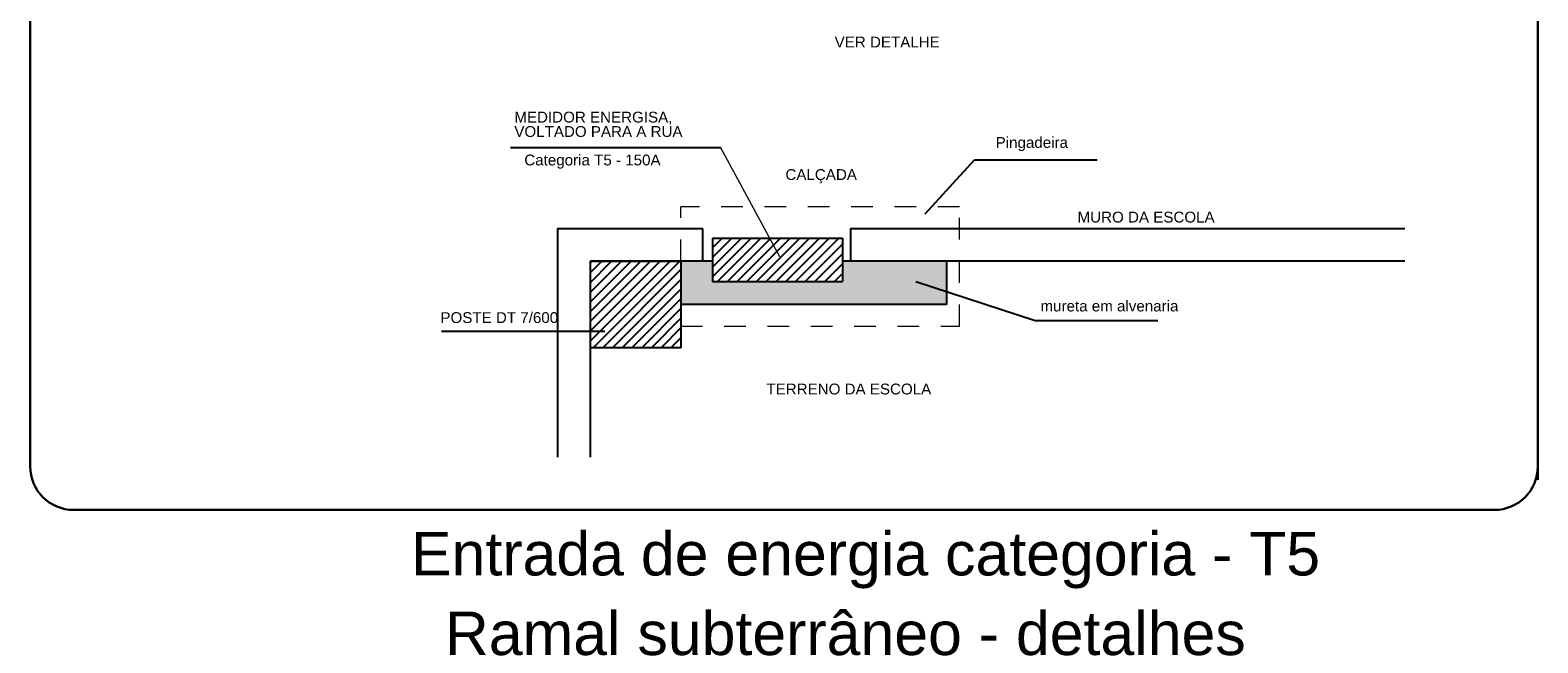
# Model space of a CAD drawing. Header units: metres. Extents: x -81 to 1042, y -541 to 334.
# Tile 39 of 130: x 319.87 to 326.83, y 128.49 to 131.31. Entities that reach past the tile are written whole.
import ezdxf

# ---------------------------------------------------------------- set-up
doc = ezdxf.new("R2010")
doc.units = ezdxf.units.M
doc.linetypes.add('Dashed', pattern=[0.75, 0.5, -0.25])
for name, color, linetype, lineweight in [('LAYER 1', 7, 'Continuous', 20), ('P-CONTORNO', 4, 'Continuous', 30), ('P-TEXTOS', 7, 'Continuous', 20)]:
    doc.layers.add(name, color=color, linetype=linetype, lineweight=lineweight)
doc.layers.add('view', color=7, linetype='Continuous', plot=False)
doc.styles.add('Arial', font='arial.ttf', dxfattribs={"height": 0.025})

msp = doc.modelspace()

# ---------------------------------------------------------------- hatches: boundary and pattern name
h = msp.add_hatch()
h.set_pattern_fill('ANSI31', color=256, scale=0.01, style=0)
h.set_pattern_definition([(45, (-34.13638, 14.18349), (-0.0224506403, 0.0224506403), [])])
h.paths.add_polyline_path([(322.8737, 130.2478), (322.4542, 130.2478), (322.4542, 129.8478), (322.8737, 129.8478)])
h.paths.add_polyline_path([(323.6195, 130.3534), (323.0195, 130.3534), (323.0195, 130.1534), (323.6195, 130.1534)])
msp.add_hatch(color=256).paths.add_polyline_path([(324.0997, 130.2478), (323.6195, 130.2478), (323.6195, 130.1534), (323.0195, 130.1534), (323.0195, 130.2478), (322.8737, 130.2478), (322.8737, 130.0478), (323.8404, 130.0478), (324.0997, 130.0478)])

# ---------------------------------------------------------------- linework, layer by layer
for p, q in [((323.0578, 130.7701), (322.0878, 130.7701)), ((324.0005, 130.4661), (324.2287, 130.7147)), ((324.2287, 130.7147), (324.7948, 130.7147)), ((322.3042, 130.3978), (322.974, 130.3978)), ((322.974, 130.3978), (322.974, 130.2478)), ((323.6563, 130.3978), (326.2143, 130.3978)), ((323.6563, 130.3978), (323.6563, 130.2478)), ((323.0195, 130.3534), (323.0195, 130.1534)), ((323.0195, 130.3534), (323.6195, 130.3534)), ((323.6195, 130.3534), (323.6195, 130.1534)), ((323.0195, 130.2478), (322.4542, 130.2478)), ((322.4542, 130.2478), (322.4542, 129.8478)), ((322.4542, 130.2478), (322.8737, 130.2478)), ((322.8737, 130.2478), (322.8737, 129.8478)), ((322.8737, 130.2478), (322.8737, 129.8478)), ((326.2143, 130.2478), (323.6195, 130.2478)), ((324.0997, 130.2478), (324.0997, 130.0478)), ((323.0195, 130.1534), (323.6195, 130.1534)), ((323.9571, 130.1538), (324.508, 129.9742)), ((323.8404, 130.0478), (322.8737, 130.0478)), ((324.0997, 130.0478), (323.8404, 130.0478)), ((322.5219, 129.9224), (321.7694, 129.9224)), ((324.508, 129.9742), (325.0742, 129.9742)), ((322.8737, 129.8478), (322.4542, 129.8478))]:
    msp.add_line(p, q)
at = {"layer": 'LAYER 1', "color": 7}
msp.add_line((323.3297, 130.2668), (323.0578, 130.7701), dxfattribs=at)
at = {"layer": 'LAYER 1', "linetype": 'Dashed', "ltscale": 0.002}
for p, q in [((324.1587, 130.4978), (322.8737, 130.4978)), ((322.8737, 130.2478), (322.8737, 130.4978)), ((324.1587, 129.9478), (324.1587, 130.4978)), ((322.8737, 129.9478), (324.1587, 129.9478))]:
    msp.add_line(p, q, dxfattribs=at)
at = {"layer": 'P-CONTORNO'}
for p, q in [((319.8704, 129.3001), (319.8704, 140.7649)), ((326.8284, 140.7649), (326.8284, 129.2374)), ((326.6276, 129.0992), (320.0712, 129.0992))]:
    msp.add_line(p, q, dxfattribs=at)
for centre, start, end in [((320.0712, 129.3001), 180, 270), ((326.6276, 129.3001), 270, 0)]:
    msp.add_arc(centre, 0.2009, start, end, dxfattribs=at)
at = {"layer": 'view'}
for p, q in [((322.3042, 130.3978), (322.3042, 129.3424)), ((322.4542, 130.2478), (322.4542, 129.3424))]:
    msp.add_line(p, q, dxfattribs=at)

# ---------------------------------------------------------------- texts
at = {"char_height": 0.05, "attachment_point": 7, "line_spacing_factor": 0.798, "style": 'Arial'}
for s, insert, width in [('VER DETALHE', (323.5831, 131.2338), 1.446356), ('MEDIDOR ENERGISA, VOLTADO PARA A RUA', (322.1049, 130.8201), 0.93737), ('Pingadeira ', (324.3262, 130.7552), 1.446356), ('Categoria T5 - 150A', (322.1509, 130.6743), 0.93737), ('CALÇADA', (323.356, 130.6067), 0.93737), ('MURO DA ESCOLA ', (324.7042, 130.4251), 0.93737), ('mureta em alvenaria', (324.5331, 130.0147), 1.446356), ('POSTE DT 7/600', (321.7638, 129.9612), 1.846356), ('TERRENO DA ESCOLA', (323.2682, 129.6315), 0.93737)]:
    msp.add_mtext(s, dxfattribs=dict(at, insert=insert, width=width))
at = {"layer": 'P-TEXTOS', "char_height": 0.200857, "width": 6.748795, "attachment_point": 7, "line_spacing_factor": 0.798, "style": 'Arial'}
for s, insert in [('Entrada de energia categoria - T5', (321.6283, 128.7361)), ('Ramal subterrâneo - detalhes', (321.7844, 128.4264))]:
    msp.add_mtext(s, dxfattribs=dict(at, insert=insert))

doc.saveas('drawing.dxf')
